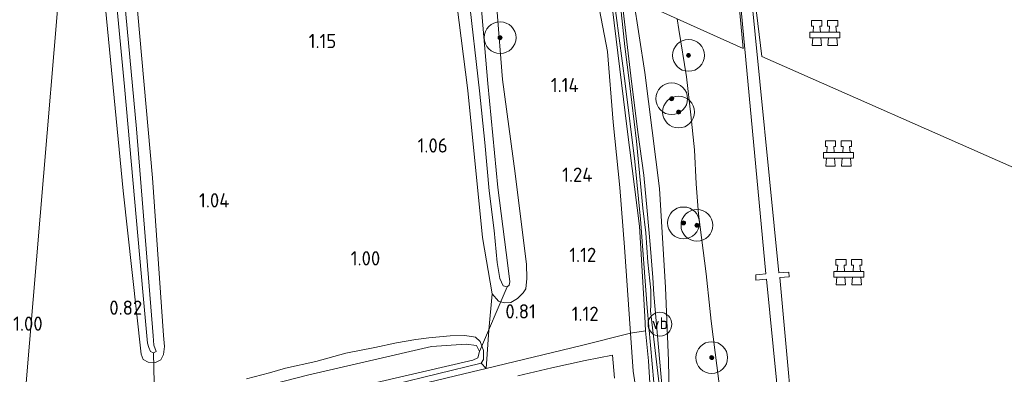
# Model space of a CAD drawing. Extents: x 130905 to 137824, y 412333 to 417928.
# Tile 47 of 256: x 132035 to 132159, y 413398 to 413443. Entities that reach past the tile are written whole.
import ezdxf
from ezdxf.enums import TextEntityAlignment as Align

# ---------------------------------------------------------------- set-up
doc = ezdxf.new("R2010")
doc.units = 0
for name, color, linetype, lineweight in [('B-ME-BC-BETONVORM-GV', 50, 'Continuous', 18), ('B-ME-GR-BOOM-S', 90, 'Continuous', 25), ('B-ME-GR-GRAS-GV', 60, 'Continuous', 13), ('B-ME-GW-OPHOGING_KRUIN-G', 90, 'Continuous', 18), ('B-ME-GW-TALUD_KRUIN-G', 90, 'Continuous', 18), ('B-ME-GW-TALUD_TEEN-G', 90, 'Continuous', 18), ('B-ME-IE-MEUBILAIR_WATERWEGMEUBILAIR-S', 150, 'Continuous', 25), ('B-ME-IE-MEUBILAIR_WEGMEUBILAIR-S', 7, 'Continuous', 25), ('B-ME-IE-TERREINAFSCHEIDING_KUNSTMATIG_HEKWERK-G', 20, 'IE-TERREINAFSCHEIDING-KUNSTMATIG', 18), ('B-ME-KW-KUNSTWERK_DUIKER-G', 170, 'Continuous', 18), ('B-ME-KW-KUNSTWERK_STEIGER-GV', 170, 'Continuous', 18), ('B-ME-OB-OEVERVOORZIENING-G', 7, 'Continuous', 18), ('B-ME-OG-WATER_HAVEN-GV', 170, 'Continuous', 18), ('B-ME-OG-WATER_SLOOT-G', 120, 'Continuous', 18), ('B-ME-OG-WATER_SLOOT-GV', 120, 'Continuous', 18), ('X-XX-AL-HOOGTELABEL-S', 7, 'Continuous', 25)]:
    doc.layers.add(name, color=color, linetype=linetype, lineweight=lineweight)
doc.styles.add('NLCS-ISO', font='NLCS-ISO.ttf')
doc.styles.add('NLCS-ISO-ANNOTATIVE-T18', font='NLCS-ISO.ttf', dxfattribs={"height": 1.8})
doc.linetypes.add('IE-TERREINAFSCHEIDING-KUNSTMATIG', pattern='A,4,[82,NLCS.SHX,S=0.75,R=90,X=0,Y=0],4,-2', length=10)

# ---------------------------------------------------------------- blocks, each defined once
blk = doc.blocks.new('SAL-HOOGTELABEL-SO')
at = {"color": 0, "linetype": 'ByBlock', "lineweight": -2, "style": 'NLCS-ISO-ANNOTATIVE-T18'}
blk.add_attdef('HOOGTE', text='', height=1.8, dxfattribs=at).set_placement((2.79, 0), align=Align.RIGHT)
blk = doc.blocks.new('SGR-BOOM_01-SO')
at = {"linetype": 'ByBlock', "lineweight": 18}
h = blk.add_hatch(color=0, dxfattribs=at)
h.dxf.hatch_style = 1
edge = h.paths.add_edge_path()
edge.add_arc((0, 0), 0.25, 0, 360)
at = {"color": 0, "linetype": 'ByBlock', "lineweight": 18}
for radius in [2, 0.25]:
    blk.add_circle((0, 0), radius, dxfattribs=at)
blk = doc.blocks.new('SIE-WATER_GELEIDEWERK_REMMINGSWERK-SO')
at = {"color": 0, "linetype": 'ByBlock', "lineweight": 18}
for points in [[(-0.54, 0.1), (-0.6, 0.87), (-0.35, 0.87), (-0.35, 1.59), (-1.65, 1.59), (-1.65, 0.87), (-1.4, 0.87), (-1.47, 0.1)], [(0.54, 0.1), (0.6, 0.87), (0.35, 0.87), (0.35, 1.59), (1.65, 1.59), (1.65, 0.87), (1.4, 0.87), (1.47, 0.1)], [(-1.52, -0.62), (-1.6, -1.59), (-0.4, -1.59), (-0.48, -0.62)], [(1.52, -0.62), (1.6, -1.59), (0.4, -1.59), (0.48, -0.62)]]:
    blk.add_lwpolyline(points, dxfattribs=at)
blk.add_lwpolyline([(-1.9, 0.1), (1.9, 0.1), (1.9, -0.62), (-1.9, -0.62)], close=True, dxfattribs=at)
blk = doc.blocks.new('SIE-WEG_PAAL_VERKEERSBORD-SO')
at = {"color": 0, "linetype": 'ByBlock', "lineweight": 18}
blk.add_circle((0, 0), 1.5, dxfattribs=at)
at = {"color": 0, "linetype": 'ByBlock', "lineweight": 18, "style": 'NLCS-ISO'}
blk.add_text('vb', height=1.5, dxfattribs=at).set_placement((0, 0.13), align=Align.MIDDLE_CENTER)

msp = doc.modelspace()

# ---------------------------------------------------------------- linework, layer by layer
at = {"layer": 'B-ME-BC-BETONVORM-GV'}
for points in [[(132114.844, 413392.549, 2.701), (132113.603, 413406.678, 2.426), (132112.776, 413417.887, 2.501), (132112.038, 413425.163, 2.501), (132110.814, 413434.984, 2.451), (132109.305, 413446.482, 2.476), (132109.287, 413446.866, 2.513), (132110.069, 413446.49, 2.446), (132110.316, 413446.38, 2.497), (132111.528, 413435.985, 2.444), (132112.41, 413428.848, 2.42), (132113.176, 413423.436, 2.442), (132113.588, 413418.932, 2.442), (132113.977, 413414.708, 2.432), (132114.293, 413410.523, 2.422), (132114.432, 413408.373, 2.424), (132115.602, 413395.078, 2.64)], [(132097.312, 413398.134, 1.16), (132101.575, 413399.121, 1.362), (132105.806, 413400.04, 1.58), (132109.241, 413400.727, 1.79), (132109.463, 413397.831, 2.011)]]:
    msp.add_polyline3d(points, dxfattribs=at)
at = {"layer": 'B-ME-GR-GRAS-GV'}
for points in [[(132028.115, 413524.331, 0.665), (132031.592, 413522.955, 0.71), (132035.277, 413521.518, 0.765), (132036.628, 413520.884, 0.769), (132037.393, 413520.163, 0.769), (132037.981, 413518.982, 0.774), (132038.288, 413517.165, 0.774), (132038.449, 413514.436, 0.81), (132039.692, 413500.758, 0.823), (132042.016, 413476.396, 1.191), (132034.939, 413391.711, 0.892)], [(132034.939, 413391.711, 0.892), (132042.016, 413476.396, 1.191)], [(132045.896, 413454.518, -0.131), (132047.785, 413434.622, -0.131), (132050.101, 413408.271, -0.131), (132050.683, 413402.246, -0.131), (132050.833, 413401.689, -0.131), (132051.037, 413401.198, -0.131), (132051.442, 413401.036, -0.131), (132051.766, 413401.211, -0.131), (132051.453, 413401.996, -0.131), (132051.363, 413403.17, -0.131), (132049.266, 413429.296, -0.131), (132046.567, 413458.718, -0.131)], [(132049.152, 413447.075, 1.025), (132051.305, 413423.088, 0.927), (132052.664, 413403.202, 0.881), (132052.792, 413401.803, 0.851), (132052.685, 413400.83, 0.767), (132052.351, 413400.139, 0.685), (132051.682, 413399.813, 0.649), (132050.747, 413399.845, 0.669), (132050.128, 413400.195, 0.675), (132049.872, 413400.857, 0.695), (132047.582, 413421.456, 0.845), (132045, 413448.467, 0.875)], [(132045, 413448.467, 0.875), (132047.582, 413421.456, 0.845), (132049.872, 413400.857, 0.695), (132050.128, 413400.195, 0.675), (132050.747, 413399.845, 0.669), (132051.682, 413399.813, 0.649), (132052.351, 413400.139, 0.685), (132052.685, 413400.83, 0.767), (132052.792, 413401.803, 0.851), (132052.664, 413403.202, 0.881), (132051.305, 413423.088, 0.927), (132049.152, 413447.075, 1.025)], [(132114.15, 413393.683, 2.629), (132113.758, 413400.023, 2.479), (132113.392, 413403.786, 2.418), (132113.289, 413405.62, 2.408), (132113.122, 413408.491, 2.486), (132112.624, 413416.995, 2.484), (132111.058, 413429.23, 2.462), (132108.976, 413446.463, 2.476), (132109.305, 413446.482, 2.476), (132110.814, 413434.984, 2.451), (132112.038, 413425.163, 2.501), (132112.776, 413417.887, 2.501), (132113.603, 413406.678, 2.426), (132114.844, 413392.549, 2.701)], [(132115.602, 413395.078, 2.64), (132114.432, 413408.373, 2.424), (132114.293, 413410.523, 2.422), (132113.977, 413414.708, 2.432), (132113.588, 413418.932, 2.442), (132113.176, 413423.436, 2.442), (132112.41, 413428.848, 2.42), (132111.528, 413435.985, 2.444), (132110.316, 413446.38, 2.497), (132111.88, 413445.686, 2.496), (132113.287, 413436.372, 2.525), (132115.155, 413421.757, 2.481), (132115.92, 413409.282, 2.495), (132116.264, 413400.021, 2.697), (132116.377, 413395.925, 2.701)], [(132091.089, 413446.331, -0.131), (132092.469, 413434.067, -0.131), (132093.14, 413427.563, -0.131), (132093.712, 413421.445, -0.131), (132094.313, 413416.451, -0.131), (132094.704, 413412.398, -0.131), (132095.041, 413410.394, -0.131), (132095.449, 413409.462, -0.131), (132095.955, 413409.342, -0.131), (132096.203, 413409.557, -0.131), (132096.306, 413409.996, -0.131), (132096.029, 413412.029, -0.131), (132094.789, 413421.862, -0.131), (132093.548, 413434.991, -0.131), (132092.639, 413445.287, -0.131)], [(132116.377, 413395.925, 2.701), (132116.264, 413400.021, 2.697), (132115.92, 413409.282, 2.495), (132115.155, 413421.757, 2.481), (132113.287, 413436.372, 2.525), (132111.88, 413445.686, 2.496), (132117.382, 413443.141, 0.9), (132117.591, 413441.804, 0.9), (132118.554, 413435.851, 0.9), (132119.081, 413431.026, 0.9), (132119.542, 413426.624, 0.9), (132119.776, 413422.337, 0.9), (132120.07, 413418.506, 0.9), (132121.035, 413411, 0.9), (132121.496, 413406.598, 0.9), (132121.679, 413405.013, 0.9), (132122.882, 413395.465, 0.9)], [(132089.608, 413444.994, 0.97), (132091.017, 413434.135, 0.925), (132092.868, 413415.585, 0.842), (132094.075, 413408.448, 0.728), (132093.651, 413403.87, 0.799), (132093.338, 413399.048, 1.099), (132092.695, 413399.725, 1.036), (132092.989, 413400.174, 0.961), (132092.981, 413401.325, 0.836), (132092.577, 413402.466, 0.768), (132091.975, 413402.984, 0.763), (132090.625, 413403.201, 0.831), (132088.77, 413403.161, 0.758), (132086.117, 413402.919, 0.75), (132084.463, 413402.721, 0.824), (132082.034, 413402.268, 0.784), (132079.3, 413401.679, 0.826), (132075.655, 413400.975, 0.783), (132071.877, 413399.912, 0.799), (132068.029, 413399.067, 0.799), (132066.027, 413398.492, 0.945), (132063.152, 413397.735, 0.863)], [(132094.656, 413444.519, 0.994), (132095.394, 413435.524, 0.988), (132096.97, 413423.631, 1.042), (132097.861, 413416.551, 0.99), (132098.38, 413412.211, 0.946), (132098.437, 413410.397, 0.903), (132098.314, 413409.075, 0.876), (132097.986, 413408.595, 0.836), (132097.271, 413407.895, 0.78), (132096.422, 413407.354, 0.702), (132095.578, 413407.32, 0.721), (132094.873, 413407.528, 0.747), (132094.075, 413408.448, 0.728), (132092.868, 413415.585, 0.842), (132091.017, 413434.135, 0.925), (132089.608, 413444.994, 0.97)], [(132107.587, 413444.288, 2.102), (132108.593, 413439.032, 2.24), (132109.325, 413430.108, 2.012), (132110.171, 413421.885, 2.019), (132110.752, 413414.358, 1.967), (132111.51, 413403.504, 2.061), (132105.332, 413401.963, 1.421), (132093.338, 413399.048, 1.099), (132093.651, 413403.87, 0.799), (132094.075, 413408.448, 0.728), (132094.873, 413407.528, 0.747), (132095.578, 413407.32, 0.721), (132096.422, 413407.354, 0.702), (132097.271, 413407.895, 0.78), (132097.986, 413408.595, 0.836), (132098.314, 413409.075, 0.876), (132098.437, 413410.397, 0.903), (132098.38, 413412.211, 0.946), (132097.861, 413416.551, 0.99), (132096.97, 413423.631, 1.042), (132095.394, 413435.524, 0.988), (132094.656, 413444.519, 0.994)], [(132063.152, 413397.735, 0.863), (132066.027, 413398.492, 0.945), (132068.029, 413399.067, 0.799), (132071.877, 413399.912, 0.799), (132075.655, 413400.975, 0.783), (132079.3, 413401.679, 0.826), (132082.034, 413402.268, 0.784), (132084.463, 413402.721, 0.824), (132086.117, 413402.919, 0.75), (132088.77, 413403.161, 0.758), (132090.625, 413403.201, 0.831), (132091.975, 413402.984, 0.763), (132092.577, 413402.466, 0.768), (132092.981, 413401.325, 0.836), (132092.989, 413400.174, 0.961), (132092.695, 413399.725, 1.036), (132081.677, 413397.024, 1.18)], [(132063.985, 413391.978, 1.099), (132091.572, 413398.635, 1.063), (132093.338, 413399.048, 1.099), (132105.332, 413401.963, 1.421), (132111.51, 413403.504, 2.061), (132111.83, 413398.723, 2.011), (132112.47, 413394.589, 2.139)], [(132067.37, 413394.447, 0.421), (132091.646, 413400.087, 0.421), (132092.29, 413400.392, 0.421), (132092.499, 413401.198, 0.421), (132092.1, 413401.956, 0.421), (132090.785, 413402.127, 0.421), (132086.451, 413401.805, 0.421), (132070.805, 413398.185, 0.421)], [(132109.463, 413397.831, 2.011), (132109.241, 413400.727, 1.79), (132105.806, 413400.04, 1.58), (132101.575, 413399.121, 1.362), (132097.312, 413398.134, 1.16)]]:
    msp.add_polyline3d(points, dxfattribs=at)
for points in [[(132104.327, 413449.083, 1.782), (132104.92, 413446.336, 1.782), (132108.976, 413446.463, 2.476), (132111.058, 413429.23, 2.462), (132112.624, 413416.995, 2.484), (132113.122, 413408.491, 2.486), (132113.289, 413405.62, 2.408), (132113.392, 413403.786, 2.418), (132111.51, 413403.504, 2.061), (132110.752, 413414.358, 1.967), (132110.171, 413421.885, 2.019), (132109.325, 413430.108, 2.012), (132108.593, 413439.032, 2.24), (132107.587, 413444.288, 2.102), (132104.633, 413445.729, 1.802), (132104.51, 413446.297, 1.8), (132103.875, 413449.238, 1.789)], [(132114.15, 413393.683, 2.629), (132114.269, 413389.956, 2.851), (132112.47, 413394.589, 2.139), (132111.83, 413398.723, 2.011), (132111.51, 413403.504, 2.061), (132113.392, 413403.786, 2.418), (132113.758, 413400.023, 2.479)], [(132063.985, 413391.978, 1.099), (132034.4, 413385.268, 0.936), (132034.5, 413386.464, 0.959), (132060.926, 413392.036, 1.018), (132081.677, 413397.024, 1.18), (132092.695, 413399.725, 1.036), (132093.338, 413399.048, 1.099), (132091.572, 413398.635, 1.063)]]:
    msp.add_polyline3d(points, close=True, dxfattribs=at)
at = {"layer": 'B-ME-GW-OPHOGING_KRUIN-G'}
msp.add_polyline3d([(132115.115, 413397.023, 2.5), (132113.997, 413406.332, 2.396), (132114.052, 413407.048, 2.392), (132114.072, 413408.947, 2.488), (132113.701, 413412.448, 2.483), (132113.409, 413416.154, 2.49), (132113.052, 413419.263, 2.49), (132112.263, 413427.733, 2.479), (132111.367, 413435.042, 2.504), (132110.781, 413439.659, 2.526), (132110.069, 413446.49, 2.446)], dxfattribs=at)
at = {"layer": 'B-ME-GW-TALUD_KRUIN-G'}
for points in [[(132113.392, 413403.786, 2.418), (132113.289, 413405.62, 2.408), (132113.122, 413408.491, 2.486), (132112.624, 413416.995, 2.484), (132111.058, 413429.23, 2.462), (132108.976, 413446.463, 2.476), (132108.867, 413447.16, 2.513)], [(132116.377, 413395.925, 2.701), (132116.264, 413400.021, 2.697), (132115.92, 413409.282, 2.495), (132115.155, 413421.757, 2.481), (132113.287, 413436.372, 2.525), (132111.88, 413445.686, 2.496)], [(132113.392, 413403.786, 2.418), (132113.758, 413400.023, 2.479), (132114.15, 413393.683, 2.629), (132114.269, 413389.956, 2.851)]]:
    msp.add_polyline3d(points, dxfattribs=at)
at = {"layer": 'B-ME-GW-TALUD_TEEN-G'}
for points in [[(132111.51, 413403.504, 2.061), (132110.752, 413414.358, 1.967), (132110.171, 413421.885, 2.019), (132109.325, 413430.108, 2.012), (132108.593, 413439.032, 2.24), (132107.587, 413444.288, 2.102), (132104.633, 413445.729, 1.802), (132104.51, 413446.297, 1.8), (132103.875, 413449.238, 1.789)], [(132114.269, 413389.956, 2.851), (132112.47, 413394.589, 2.139), (132111.83, 413398.723, 2.011), (132111.51, 413403.504, 2.061)]]:
    msp.add_polyline3d(points, dxfattribs=at)
at = {"layer": 'B-ME-IE-TERREINAFSCHEIDING_KUNSTMATIG_HEKWERK-G'}
for points in [[(132093.338, 413399.048, 1.099), (132093.651, 413403.87, 0.799), (132094.075, 413408.448, 0.728)], [(132111.51, 413403.504, 2.061), (132113.392, 413403.786, 2.418)], [(132105.332, 413401.963, 1.421), (132093.338, 413399.048, 1.099), (132091.572, 413398.635, 1.063), (132063.985, 413391.978, 1.099), (132034.4, 413385.268, 0.936)]]:
    msp.add_polyline3d(points, dxfattribs=at)
at = {"layer": 'B-ME-KW-KUNSTWERK_DUIKER-G'}
for points in [[(132092.499, 413401.198, 0.421), (132095.955, 413409.342, -0.131)], [(132051.585, 413393.425, 0.509), (132051.442, 413401.036, -0.131)]]:
    msp.add_polyline3d(points, dxfattribs=at)
at = {"layer": 'B-ME-KW-KUNSTWERK_STEIGER-GV'}
msp.add_polyline3d([(132131.142, 413384.837, 1.21), (132128.629, 413410.302, 1.166), (132127.302, 413410.19, 1.166), (132127.284, 413410.873, 1.166), (132127.758, 413410.914, 1.166), (132128.541, 413410.993, 1.166), (132125.18, 413447.006, 1.13), (132123.802, 413446.87, 1.086), (132123.75, 413447.396, 1.086), (132127.914, 413447.795, 1.118), (132127.933, 413447.21, 1.118), (132126.593, 413447.131, 1.126), (132130.172, 413411.111, 1.166), (132131.447, 413411.183, 1.166), (132131.479, 413410.616, 1.166), (132130.294, 413410.511, 1.17), (132132.595, 413385.052, 1.21)], dxfattribs=at)
at = {"layer": 'B-ME-OB-OEVERVOORZIENING-G'}
msp.add_polyline3d([(132122.882, 413395.465, 0.9), (132121.679, 413405.013, 0.9), (132121.496, 413406.598, 0.9), (132121.035, 413411, 0.9), (132120.07, 413418.506, 0.9), (132119.776, 413422.337, 0.9), (132119.542, 413426.624, 0.9), (132119.081, 413431.026, 0.9), (132118.554, 413435.851, 0.9), (132117.591, 413441.804, 0.9), (132117.382, 413443.141, 0.9)], dxfattribs=at)
at = {"layer": 'B-ME-OG-WATER_HAVEN-GV'}
for points in [[(132122.882, 413395.465, 0.9), (132121.679, 413405.013, 0.9), (132121.496, 413406.598, 0.9), (132121.035, 413411, 0.9), (132120.07, 413418.506, 0.9), (132119.776, 413422.337, 0.9), (132119.542, 413426.624, 0.9), (132119.081, 413431.026, 0.9), (132118.554, 413435.851, 0.9), (132117.591, 413441.804, 0.9), (132117.382, 413443.141, 0.9), (132125.697, 413439.422, 0.7), (132125, 413446.639, 0.7), (132123.662, 413446.417, 0.7), (132123.435, 413447.587, 0.7), (132128.366, 413448.049, 0.7), (132128.379, 413446.841, 0.7), (132127.038, 413446.783, 0.7), (132128.036, 413438.384, 0.7), (132193.093, 413409.656, 0.9)], [(132125, 413446.639, 0.7), (132125.697, 413439.422, 0.7), (132117.382, 413443.141, 0.9)], [(132193.093, 413409.656, 0.9), (132128.036, 413438.384, 0.7), (132127.038, 413446.783, 0.7)]]:
    msp.add_polyline3d(points, dxfattribs=at)
at = {"layer": 'B-ME-OG-WATER_SLOOT-G'}
for points in [[(132042.016, 413476.396, 1.191), (132043.447, 413465.393, 0.901), (132045, 413448.467, 0.875), (132047.582, 413421.456, 0.845), (132049.872, 413400.857, 0.695), (132050.128, 413400.195, 0.675), (132050.747, 413399.845, 0.669), (132051.682, 413399.813, 0.649), (132052.351, 413400.139, 0.685), (132052.685, 413400.83, 0.767), (132052.792, 413401.803, 0.851), (132052.664, 413403.202, 0.881), (132051.305, 413423.088, 0.927), (132049.152, 413447.075, 1.025), (132047.667, 413465.906, 0.89), (132046.876, 413474.279, 0.985)], [(132087.388, 413456.598, 1.043), (132087.693, 413455.006, 0.979), (132088.695, 413450.37, 0.971), (132089.608, 413444.994, 0.97), (132091.017, 413434.135, 0.925), (132092.868, 413415.585, 0.842), (132094.075, 413408.448, 0.728)], [(132093.717, 413453.744, 1.157), (132094.656, 413444.519, 0.994), (132095.394, 413435.524, 0.988), (132096.97, 413423.631, 1.042), (132097.861, 413416.551, 0.99)], [(132094.075, 413408.448, 0.728), (132094.873, 413407.528, 0.747), (132095.578, 413407.32, 0.721), (132096.422, 413407.354, 0.702), (132097.271, 413407.895, 0.78), (132097.986, 413408.595, 0.836), (132098.314, 413409.075, 0.876), (132098.437, 413410.397, 0.903), (132098.38, 413412.211, 0.946), (132097.861, 413416.551, 0.99)], [(132081.677, 413397.024, 1.18), (132092.695, 413399.725, 1.036), (132092.989, 413400.174, 0.961), (132092.981, 413401.325, 0.836), (132092.577, 413402.466, 0.768), (132091.975, 413402.984, 0.763), (132090.625, 413403.201, 0.831), (132088.77, 413403.161, 0.758), (132086.117, 413402.919, 0.75), (132084.463, 413402.721, 0.824), (132082.034, 413402.268, 0.784), (132079.3, 413401.679, 0.826), (132075.655, 413400.975, 0.783), (132071.877, 413399.912, 0.799), (132068.029, 413399.067, 0.799), (132066.027, 413398.492, 0.945), (132063.152, 413397.735, 0.863)]]:
    msp.add_polyline3d(points, dxfattribs=at)
at = {"layer": 'B-ME-OG-WATER_SLOOT-GV'}
for points in [[(132051.766, 413401.211, -0.131), (132051.442, 413401.036, -0.131), (132051.037, 413401.198, -0.131), (132050.833, 413401.689, -0.131), (132050.683, 413402.246, -0.131), (132050.101, 413408.271, -0.131), (132047.785, 413434.622, -0.131), (132045.896, 413454.518, -0.131), (132044.798, 413468.001, -0.131), (132043.971, 413475.567, -0.131), (132045.14, 413474.926, -0.131), (132045.878, 413467.288, -0.131), (132046.567, 413458.718, -0.131), (132049.266, 413429.296, -0.131), (132051.363, 413403.17, -0.131), (132051.453, 413401.996, -0.131)], [(132096.203, 413409.557, -0.131), (132095.955, 413409.342, -0.131), (132095.449, 413409.462, -0.131), (132095.041, 413410.394, -0.131), (132094.704, 413412.398, -0.131), (132094.313, 413416.451, -0.131), (132093.712, 413421.445, -0.131), (132093.14, 413427.563, -0.131), (132092.469, 413434.067, -0.131), (132091.089, 413446.331, -0.131), (132090.309, 413451.351, -0.131), (132089.437, 413455.643, -0.131), (132090.778, 413455.049, -0.131), (132091.585, 413451.648, -0.131), (132092.639, 413445.287, -0.131), (132093.548, 413434.991, -0.131), (132094.789, 413421.862, -0.131), (132096.029, 413412.029, -0.131), (132096.306, 413409.996, -0.131)], [(132041.092, 413388.955, 0.421), (132034.579, 413387.404, 0.421), (132034.793, 413389.966, 0.421), (132056.116, 413394.433, 0.421), (132070.805, 413398.185, 0.421), (132086.451, 413401.805, 0.421), (132090.785, 413402.127, 0.421), (132092.1, 413401.956, 0.421), (132092.499, 413401.198, 0.421), (132092.29, 413400.392, 0.421), (132091.646, 413400.087, 0.421), (132067.37, 413394.447, 0.421)]]:
    msp.add_polyline3d(points, close=True, dxfattribs=at)

# ---------------------------------------------------------------- block references
at = {"layer": 'B-ME-GR-BOOM-S'}
for p in [(132095.081, 413440.775, 1.003), (132118.804, 413438.544, 0.914), (132116.694, 413433.076, 1.714), (132117.549, 413431.395, 1.488), (132118.175, 413417.418, 1.638), (132119.86, 413417.111, 1.214), (132121.734, 413400.425, 1.101)]:
    msp.add_blockref('SGR-BOOM_01-SO', p, dxfattribs=at)
at = {"layer": 'B-ME-IE-MEUBILAIR_WATERWEGMEUBILAIR-S'}
for p in [(132135.965, 413441.377, 5.042), (132137.688, 413426.179, 3.875), (132138.993, 413411.2, 4.992)]:
    msp.add_blockref('SIE-WATER_GELEIDEWERK_REMMINGSWERK-SO', p, dxfattribs=at)
at = {"layer": 'B-ME-IE-MEUBILAIR_WEGMEUBILAIR-S'}
msp.add_blockref('SIE-WEG_PAAL_VERKEERSBORD-SO', (132115.207, 413404.634, 2.44), dxfattribs=at)
at = {"layer": 'X-XX-AL-HOOGTELABEL-S'}
for p, values in [((132071.653, 413439.46, 1.152), {'HOOGTE': '1.15'}), ((132102.189, 413433.909, 1.142), {'HOOGTE': '1.14'}), ((132085.683, 413426.284, 1.055), {'HOOGTE': '1.06'}), ((132103.927, 413422.593, 1.242), {'HOOGTE': '1.24'}), ((132058.201, 413419.362, 1.042), {'HOOGTE': '1.04'}), ((132104.394, 413412.479, 1.118), {'HOOGTE': '1.12'}), ((132077.19, 413412.047, 1), {'HOOGTE': '1.00'}), ((132047.216, 413405.821, 0.818), {'HOOGTE': '0.82'}), ((132096.789, 413405.352, 0.806), {'HOOGTE': '0.81'}), ((132104.694, 413405.046, 1.118), {'HOOGTE': '1.12'}), ((132034.671, 413403.809, 1), {'HOOGTE': '1.00'})]:
    msp.add_blockref('SAL-HOOGTELABEL-SO', p, dxfattribs=at).add_auto_attribs(values)

doc.saveas('drawing.dxf')
